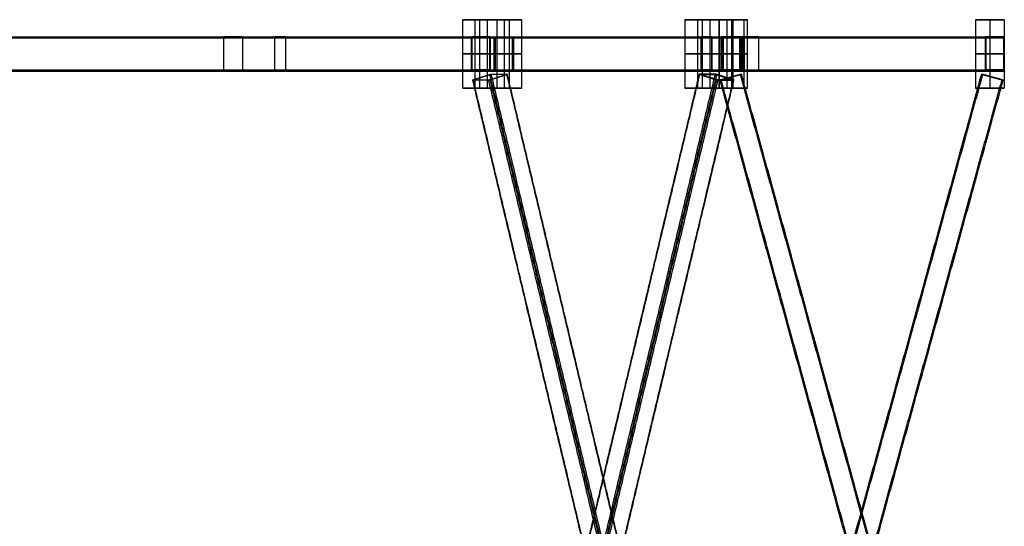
# Model space of a CAD drawing. Header units: metres. Extents: x -0.48 to 6.79, y -0.06 to 3.56.
# Tile 13 of 13: x 5.06 to 6.79, y 2.67 to 3.56. Entities that reach past the tile are written whole.
import ezdxf

# ---------------------------------------------------------------- set-up
doc = ezdxf.new("R2010")
doc.units = ezdxf.units.M
doc.layers.add('0 - Default', color=18, linetype='Continuous', true_color=0x000000)

msp = doc.modelspace()

# ---------------------------------------------------------------- linework, layer by layer
at = {"layer": '0 - Default'}
for p, q in [((5.8582, 3.5592, 1.6869), (5.9182, 3.5592, 1.583)), ((5.8665, 3.5592, 1.6224), (5.9098, 3.5592, 1.6474)), ((6.2479, 3.5592, 1.9119), (6.3079, 3.5592, 1.808)), ((6.2995, 3.5592, 1.8724), (6.2562, 3.5592, 1.8474)), ((6.2859, 3.5592, 0.0572), (6.3359, 3.5592, 0.0572)), ((6.3109, 3.5592, 0.1172), (6.3109, 3.5592, -0.0028)), ((6.7859, 3.5592, 0.0572), (6.7359, 3.5592, 0.0572)), ((6.7609, 3.5592, 0.1172), (6.7609, 3.5592, -0.0028)), ((5.8681, 3.5292, 1.6698), (5.8681, 3.5272, 1.6698)), ((5.9083, 3.5272, 1.6001), (5.9083, 3.5292, 1.6001)), ((6.264, 3.5272, 1.9009), (6.264, 3.5292, 1.9009)), ((6.3064, 3.5272, 1.8274), (6.3064, 3.5292, 1.8274)), ((6.311, 3.5292, 0.0974), (6.311, 3.5272, 0.0974)), ((6.7694, 3.5292, 0.0997), (6.7694, 3.5272, 0.0997)), ((5.8512, 3.4992, 1.66), (5.853, 3.4992, 1.661)), ((5.8832, 3.4992, 1.6786), (5.885, 3.4992, 1.6796)), ((5.8914, 3.4992, 1.5904), (5.8931, 3.4992, 1.5914)), ((5.9235, 3.4992, 1.6088), (5.9252, 3.4992, 1.6098)), ((6.2542, 3.4992, 1.8841), (6.2552, 3.4992, 1.8858)), ((6.2728, 3.4992, 1.9161), (6.2738, 3.4992, 1.9178)), ((6.2869, 3.4992, 1.8273), (6.2889, 3.4992, 1.8273)), ((6.2915, 3.4992, 0.0973), (6.2935, 3.4992, 0.0974)), ((6.3239, 3.4992, 1.8274), (6.3259, 3.4992, 1.8274)), ((6.3285, 3.4992, 0.0974), (6.3305, 3.4992, 0.0975)), ((6.7525, 3.4992, 0.0899), (6.7542, 3.4992, 0.0909)), ((6.7846, 3.4992, 0.1084), (6.7863, 3.4992, 0.1094)), ((5.8681, 3.4712, 1.6698), (5.8681, 3.4692, 1.6698)), ((5.8703, 3.4584, 1.6569), (5.8693, 3.4584, 1.6587)), ((5.8993, 3.4584, 1.6067), (5.8983, 3.4584, 1.6084)), ((5.9005, 3.4636, 1.6421), (5.8989, 3.4631, 1.6411)), ((5.9083, 3.4692, 1.6001), (5.9083, 3.4712, 1.6001)), ((6.264, 3.4692, 1.9009), (6.264, 3.4712, 1.9009)), ((6.2672, 3.4631, 1.8537), (6.2655, 3.4636, 1.8528)), ((6.2678, 3.4584, 1.8864), (6.2668, 3.4584, 1.8882)), ((6.2968, 3.4584, 1.8362), (6.2958, 3.4584, 1.8379)), ((6.3064, 3.4692, 1.8274), (6.3064, 3.4712, 1.8274)), ((6.3064, 3.4584, 0.0272), (6.3064, 3.4584, 0.0292)), ((6.3064, 3.4584, 0.0852), (6.3064, 3.4584, 0.0872)), ((6.311, 3.4712, 0.0974), (6.311, 3.4692, 0.0974)), ((6.3233, 3.4631, 0.0572), (6.3252, 3.4636, 0.0572)), ((6.7466, 3.4636, 0.0572), (6.7486, 3.4631, 0.0572)), ((6.7654, 3.4584, 0.0272), (6.7654, 3.4584, 0.0292)), ((6.7654, 3.4584, 0.0852), (6.7654, 3.4584, 0.0872)), ((6.7694, 3.4712, 0.0997), (6.7694, 3.4692, 0.0997)), ((5.8582, 3.4392, 1.6869), (5.9182, 3.4392, 1.583)), ((5.8665, 3.4392, 1.6224), (5.9098, 3.4392, 1.6474)), ((5.8697, 3.4538, 1.6242), (5.868, 3.4532, 1.6233)), ((6.2479, 3.4392, 1.9119), (6.3079, 3.4392, 1.808)), ((6.2995, 3.4392, 1.8724), (6.2562, 3.4392, 1.8474)), ((6.2859, 3.4392, 0.0572), (6.3359, 3.4392, 0.0572)), ((6.2876, 3.4532, 0.0572), (6.2895, 3.4538, 0.0572)), ((6.2981, 3.4532, 1.8716), (6.2964, 3.4538, 1.8706)), ((6.3109, 3.4392, 0.1172), (6.3109, 3.4392, -0.0028)), ((6.7859, 3.4392, 0.0572), (6.7359, 3.4392, 0.0572)), ((6.7609, 3.4392, 0.1172), (6.7609, 3.4392, -0.0028)), ((6.7823, 3.4538, 0.0572), (6.7842, 3.4532, 0.0572))]:
    msp.add_line(p, q, dxfattribs=at)
for points in [[(5.8365, 3.5592, 1.6744), (5.8582, 3.5592, 1.6869), (5.8798, 3.5592, 1.6994)], [(5.8365, 3.4392, 1.6744), (5.8365, 3.4992, 1.6744), (5.8365, 3.5592, 1.6744)], [(5.8965, 3.5592, 1.5705), (5.8665, 3.5592, 1.6224), (5.8365, 3.5592, 1.6744)], [(5.8582, 3.4392, 1.6869), (5.8582, 3.4992, 1.6869), (5.8582, 3.5592, 1.6869)], [(5.8665, 3.4392, 1.6224), (5.8665, 3.4992, 1.6224), (5.8665, 3.5592, 1.6224)], [(5.8798, 3.4392, 1.6994), (5.8798, 3.4992, 1.6994), (5.8798, 3.5592, 1.6994)], [(5.8798, 3.5592, 1.6994), (5.9098, 3.5592, 1.6474), (5.9398, 3.5592, 1.5955)], [(5.8965, 3.4392, 1.5705), (5.8965, 3.4992, 1.5705), (5.8965, 3.5592, 1.5705)], [(5.9398, 3.5592, 1.5955), (5.9182, 3.5592, 1.583), (5.8965, 3.5592, 1.5705)], [(5.9098, 3.4392, 1.6474), (5.9098, 3.4992, 1.6474), (5.9098, 3.5592, 1.6474)], [(5.9182, 3.4392, 1.583), (5.9182, 3.4992, 1.583), (5.9182, 3.5592, 1.583)], [(5.9398, 3.4392, 1.5955), (5.9398, 3.4992, 1.5955), (5.9398, 3.5592, 1.5955)], [(6.2695, 3.5592, 1.9244), (6.2479, 3.5592, 1.9119), (6.2262, 3.5592, 1.8994)], [(6.2262, 3.5592, 1.8994), (6.2262, 3.4992, 1.8994), (6.2262, 3.4392, 1.8994)], [(6.2262, 3.5592, 1.8994), (6.2562, 3.5592, 1.8474), (6.2862, 3.5592, 1.7955)], [(6.2479, 3.5592, 1.9119), (6.2479, 3.4992, 1.9119), (6.2479, 3.4392, 1.9119)], [(6.2562, 3.5592, 1.8474), (6.2562, 3.4992, 1.8474), (6.2562, 3.4392, 1.8474)], [(6.2695, 3.5592, 1.9244), (6.2695, 3.4992, 1.9244), (6.2695, 3.4392, 1.9244)], [(6.3295, 3.5592, 1.8205), (6.2995, 3.5592, 1.8724), (6.2695, 3.5592, 1.9244)], [(6.2859, 3.5592, 0.1172), (6.3109, 3.5592, 0.1172), (6.3359, 3.5592, 0.1172)], [(6.2859, 3.4392, 0.1172), (6.2859, 3.4992, 0.1172), (6.2859, 3.5592, 0.1172)], [(6.2859, 3.4392, -0.0028), (6.2859, 3.4992, -0.0028), (6.2859, 3.5592, -0.0028)], [(6.3359, 3.5592, -0.0028), (6.3109, 3.5592, -0.0028), (6.2859, 3.5592, -0.0028)], [(6.2859, 3.5592, -0.0028), (6.2859, 3.5592, 0.0572), (6.2859, 3.5592, 0.1172)], [(6.2859, 3.4392, 0.0572), (6.2859, 3.4992, 0.0572), (6.2859, 3.5592, 0.0572)], [(6.2862, 3.5592, 1.7955), (6.2862, 3.4992, 1.7955), (6.2862, 3.4392, 1.7955)], [(6.2862, 3.5592, 1.7955), (6.3079, 3.5592, 1.808), (6.3295, 3.5592, 1.8205)], [(6.2995, 3.5592, 1.8724), (6.2995, 3.4992, 1.8724), (6.2995, 3.4392, 1.8724)], [(6.3079, 3.5592, 1.808), (6.3079, 3.4992, 1.808), (6.3079, 3.4392, 1.808)], [(6.3109, 3.4392, 0.1172), (6.3109, 3.4992, 0.1172), (6.3109, 3.5592, 0.1172)], [(6.3109, 3.4392, -0.0028), (6.3109, 3.4992, -0.0028), (6.3109, 3.5592, -0.0028)], [(6.3295, 3.5592, 1.8205), (6.3295, 3.4992, 1.8205), (6.3295, 3.4392, 1.8205)], [(6.3359, 3.4392, 0.1172), (6.3359, 3.4992, 0.1172), (6.3359, 3.5592, 0.1172)], [(6.3359, 3.4392, -0.0028), (6.3359, 3.4992, -0.0028), (6.3359, 3.5592, -0.0028)], [(6.3359, 3.5592, 0.1172), (6.3359, 3.5592, 0.0572), (6.3359, 3.5592, -0.0028)], [(6.3359, 3.4392, 0.0572), (6.3359, 3.4992, 0.0572), (6.3359, 3.5592, 0.0572)], [(6.7859, 3.5592, 0.1172), (6.7609, 3.5592, 0.1172), (6.7359, 3.5592, 0.1172)], [(6.7359, 3.5592, 0.1172), (6.7359, 3.4992, 0.1172), (6.7359, 3.4392, 0.1172)], [(6.7359, 3.5592, 0.1172), (6.7359, 3.5592, 0.0572), (6.7359, 3.5592, -0.0028)], [(6.7359, 3.5592, -0.0028), (6.7359, 3.4992, -0.0028), (6.7359, 3.4392, -0.0028)], [(6.7359, 3.5592, -0.0028), (6.7609, 3.5592, -0.0028), (6.7859, 3.5592, -0.0028)], [(6.7359, 3.5592, 0.0572), (6.7359, 3.4992, 0.0572), (6.7359, 3.4392, 0.0572)], [(6.7609, 3.5592, 0.1172), (6.7609, 3.4992, 0.1172), (6.7609, 3.4392, 0.1172)], [(6.7609, 3.5592, -0.0028), (6.7609, 3.4992, -0.0028), (6.7609, 3.4392, -0.0028)], [(6.7859, 3.5592, 0.1172), (6.7859, 3.4992, 0.1172), (6.7859, 3.4392, 0.1172)], [(6.7859, 3.5592, -0.0028), (6.7859, 3.4992, -0.0028), (6.7859, 3.4392, -0.0028)], [(6.7859, 3.5592, -0.0028), (6.7859, 3.5592, 0.0572), (6.7859, 3.5592, 0.1172)], [(6.7859, 3.5592, 0.0572), (6.7859, 3.4992, 0.0572), (6.7859, 3.4392, 0.0572)], [(4.7582, 3.5272, 2.753), (5.5062, 3.5272, 2.3185), (6.2542, 3.5272, 1.8841)], [(4.7592, 3.5292, 2.7547), (5.5072, 3.5292, 2.3203), (6.2552, 3.5292, 1.8858)], [(4.7768, 3.5292, 2.785), (5.5248, 3.5292, 2.3505), (6.2728, 3.5292, 1.9161)], [(4.7778, 3.5272, 2.7867), (5.5258, 3.5272, 2.3523), (6.2738, 3.5272, 1.9178)], [(4.9823, 3.5272, 3.1559), (5.4168, 3.5272, 2.408), (5.8512, 3.5272, 1.66)], [(4.9841, 3.5292, 3.1569), (5.4185, 3.5292, 2.409), (5.853, 3.5292, 1.661)], [(5.0143, 3.5292, 3.1745), (5.4488, 3.5292, 2.4265), (5.8832, 3.5292, 1.6786)], [(5.0161, 3.5272, 3.1755), (5.4505, 3.5272, 2.4275), (5.885, 3.5272, 1.6796)], [(5.853, 3.4712, 1.661), (5.853, 3.4992, 1.661), (5.853, 3.5272, 1.661)], [(5.853, 3.5272, 1.661), (5.8681, 3.5272, 1.6698), (5.8832, 3.5272, 1.6786)], [(5.8832, 3.5272, 1.6786), (5.8832, 3.4992, 1.6786), (5.8832, 3.4712, 1.6786)], [(5.8914, 3.5272, 1.5904), (6.3219, 3.5272, 0.8402), (6.7525, 3.5272, 0.0899)], [(5.8931, 3.5292, 1.5914), (6.3237, 3.5292, 0.8412), (6.7542, 3.5292, 0.0909)], [(5.9235, 3.5272, 1.6088), (5.9083, 3.5272, 1.6001), (5.8931, 3.5272, 1.5914)], [(5.8931, 3.5272, 1.5914), (5.8931, 3.4992, 1.5914), (5.8931, 3.4712, 1.5914)], [(5.9235, 3.5292, 1.6088), (6.354, 3.5292, 0.8586), (6.7846, 3.5292, 0.1084)], [(5.9235, 3.4712, 1.6088), (5.9235, 3.4992, 1.6088), (5.9235, 3.5272, 1.6088)], [(5.9252, 3.5272, 1.6098), (6.3558, 3.5272, 0.8596), (6.7863, 3.5272, 0.1094)], [(6.2552, 3.4712, 1.8858), (6.2552, 3.4992, 1.8858), (6.2552, 3.5272, 1.8858)], [(6.2552, 3.5272, 1.8858), (6.264, 3.5272, 1.9009), (6.2728, 3.5272, 1.9161)], [(6.2728, 3.5272, 1.9161), (6.2728, 3.4992, 1.9161), (6.2728, 3.4712, 1.9161)], [(6.2869, 3.5272, 1.8273), (6.2892, 3.5272, 0.9623), (6.2915, 3.5272, 0.0973)], [(6.2889, 3.5292, 1.8273), (6.2912, 3.5292, 0.9624), (6.2935, 3.5292, 0.0974)], [(6.3239, 3.5272, 1.8274), (6.3064, 3.5272, 1.8274), (6.2889, 3.5272, 1.8273)], [(6.2889, 3.5272, 1.8273), (6.2889, 3.4992, 1.8273), (6.2889, 3.4712, 1.8273)], [(6.2935, 3.4712, 0.0974), (6.2935, 3.4992, 0.0974), (6.2935, 3.5272, 0.0974)], [(6.2935, 3.5272, 0.0974), (6.311, 3.5272, 0.0974), (6.3285, 3.5272, 0.0974)], [(6.3239, 3.5292, 1.8274), (6.3262, 3.5292, 0.9624), (6.3285, 3.5292, 0.0974)], [(6.3239, 3.4712, 1.8274), (6.3239, 3.4992, 1.8274), (6.3239, 3.5272, 1.8274)], [(6.3259, 3.5272, 1.8274), (6.3282, 3.5272, 0.9624), (6.3305, 3.5272, 0.0975)], [(6.3285, 3.5272, 0.0974), (6.3285, 3.4992, 0.0974), (6.3285, 3.4712, 0.0974)], [(6.7542, 3.4712, 0.0909), (6.7542, 3.4992, 0.0909), (6.7542, 3.5272, 0.0909)], [(6.7542, 3.5272, 0.0909), (6.7694, 3.5272, 0.0997), (6.7846, 3.5272, 0.1084)], [(6.7846, 3.5272, 0.1084), (6.7846, 3.4992, 0.1084), (6.7846, 3.4712, 0.1084)], [(5.8365, 3.4992, 1.6744), (5.8582, 3.4992, 1.6869), (5.8798, 3.4992, 1.6994)], [(5.8965, 3.4992, 1.5705), (5.8665, 3.4992, 1.6224), (5.8365, 3.4992, 1.6744)], [(5.8798, 3.4992, 1.6994), (5.9098, 3.4992, 1.6474), (5.9398, 3.4992, 1.5955)], [(5.9398, 3.4992, 1.5955), (5.9182, 3.4992, 1.583), (5.8965, 3.4992, 1.5705)], [(6.2695, 3.4992, 1.9244), (6.2479, 3.4992, 1.9119), (6.2262, 3.4992, 1.8994)], [(6.2262, 3.4992, 1.8994), (6.2562, 3.4992, 1.8474), (6.2862, 3.4992, 1.7955)], [(6.3295, 3.4992, 1.8205), (6.2995, 3.4992, 1.8724), (6.2695, 3.4992, 1.9244)], [(6.2859, 3.4992, 0.1172), (6.3109, 3.4992, 0.1172), (6.3359, 3.4992, 0.1172)], [(6.3359, 3.4992, -0.0028), (6.3109, 3.4992, -0.0028), (6.2859, 3.4992, -0.0028)], [(6.2859, 3.4992, -0.0028), (6.2859, 3.4992, 0.0572), (6.2859, 3.4992, 0.1172)], [(6.2862, 3.4992, 1.7955), (6.3079, 3.4992, 1.808), (6.3295, 3.4992, 1.8205)], [(6.3359, 3.4992, 0.1172), (6.3359, 3.4992, 0.0572), (6.3359, 3.4992, -0.0028)], [(6.7859, 3.4992, 0.1172), (6.7609, 3.4992, 0.1172), (6.7359, 3.4992, 0.1172)], [(6.7359, 3.4992, 0.1172), (6.7359, 3.4992, 0.0572), (6.7359, 3.4992, -0.0028)], [(6.7359, 3.4992, -0.0028), (6.7609, 3.4992, -0.0028), (6.7859, 3.4992, -0.0028)], [(6.7859, 3.4992, -0.0028), (6.7859, 3.4992, 0.0572), (6.7859, 3.4992, 0.1172)], [(4.7582, 3.4712, 2.753), (5.5062, 3.4712, 2.3185), (6.2542, 3.4712, 1.8841)], [(4.7592, 3.4692, 2.7547), (5.5072, 3.4692, 2.3203), (6.2552, 3.4692, 1.8858)], [(4.7768, 3.4692, 2.785), (5.5248, 3.4692, 2.3505), (6.2728, 3.4692, 1.9161)], [(4.7778, 3.4712, 2.7867), (5.5258, 3.4712, 2.3523), (6.2738, 3.4712, 1.9178)], [(4.9823, 3.4712, 3.1559), (5.4168, 3.4712, 2.408), (5.8512, 3.4712, 1.66)], [(4.9841, 3.4692, 3.1569), (5.4185, 3.4692, 2.409), (5.853, 3.4692, 1.661)], [(5.0143, 3.4692, 3.1745), (5.4488, 3.4692, 2.4265), (5.8832, 3.4692, 1.6786)], [(5.0161, 3.4712, 3.1755), (5.4505, 3.4712, 2.4275), (5.885, 3.4712, 1.6796)], [(5.8832, 3.4712, 1.6786), (5.8681, 3.4712, 1.6698), (5.853, 3.4712, 1.661)], [(5.854, 1.7956, 1.6475), (6.0527, 2.6296, 1.7623), (6.2515, 3.4636, 1.877)], [(5.8547, 1.7951, 1.6502), (6.0534, 2.6291, 1.765), (6.2522, 3.4631, 1.8797)], [(5.8849, 3.4631, 1.6654), (5.8703, 3.4584, 1.6569), (5.8557, 3.4538, 1.6485)], [(5.882, 1.7956, 1.599), (6.0807, 2.6296, 1.7138), (6.2795, 3.4636, 1.8285)], [(5.8837, 3.4538, 1.6), (5.8983, 3.4584, 1.6084), (5.9129, 3.4631, 1.6169)], [(6.2814, 1.7951, 1.8966), (6.0826, 2.6291, 1.7818), (5.8839, 3.4631, 1.6671)], [(5.8847, 1.7951, 1.5983), (6.0834, 2.6291, 1.713), (6.2822, 3.4631, 1.8278)], [(5.9129, 3.4631, 1.6169), (5.8989, 3.4631, 1.6411), (5.8849, 3.4631, 1.6654)], [(6.2841, 1.7956, 1.8958), (6.0853, 2.6296, 1.7811), (5.8865, 3.4636, 1.6663)], [(5.8914, 3.4712, 1.5904), (6.3219, 3.4712, 0.8402), (6.7525, 3.4712, 0.0899)], [(5.8931, 3.4712, 1.5914), (5.9083, 3.4712, 1.6001), (5.9235, 3.4712, 1.6088)], [(5.8931, 3.4692, 1.5914), (6.3237, 3.4692, 0.8412), (6.7542, 3.4692, 0.0909)], [(6.3114, 1.7951, 1.8446), (6.1126, 2.6291, 1.7299), (5.9139, 3.4631, 1.6151)], [(6.3121, 1.7956, 1.8473), (6.1133, 2.6296, 1.7326), (5.9145, 3.4636, 1.6178)], [(5.9235, 3.4692, 1.6088), (6.354, 3.4692, 0.8586), (6.7846, 3.4692, 0.1084)], [(5.9252, 3.4712, 1.6098), (6.3558, 3.4712, 0.8596), (6.7863, 3.4712, 0.1094)], [(6.2824, 3.4538, 1.8949), (6.2678, 3.4584, 1.8864), (6.2532, 3.4631, 1.878)], [(6.2532, 3.4631, 1.878), (6.2672, 3.4631, 1.8537), (6.2812, 3.4631, 1.8295)], [(6.2728, 3.4712, 1.9161), (6.264, 3.4712, 1.9009), (6.2552, 3.4712, 1.8858)], [(6.2812, 3.4631, 1.8295), (6.2958, 3.4584, 1.8379), (6.3104, 3.4538, 1.8464)], [(6.2869, 3.4712, 1.8273), (6.2892, 3.4712, 0.9623), (6.2915, 3.4712, 0.0973)], [(6.2876, 1.7956, 0.0852), (6.5171, 2.6296, 0.0852), (6.7466, 3.4636, 0.0852)], [(6.2876, 1.7956, 0.0292), (6.5171, 2.6296, 0.0292), (6.7466, 3.4636, 0.0292)], [(6.2889, 3.4712, 1.8273), (6.3064, 3.4712, 1.8274), (6.3239, 3.4712, 1.8274)], [(6.2889, 3.4692, 1.8273), (6.2912, 3.4692, 0.9624), (6.2935, 3.4692, 0.0974)], [(6.2895, 1.7951, 0.0872), (6.519, 2.6291, 0.0872), (6.7486, 3.4631, 0.0872)], [(6.2895, 1.7951, 0.0272), (6.519, 2.6291, 0.0272), (6.7486, 3.4631, 0.0272)], [(6.2895, 3.4538, 0.0292), (6.3064, 3.4584, 0.0292), (6.3233, 3.4631, 0.0292)], [(6.3233, 3.4631, 0.0852), (6.3064, 3.4584, 0.0852), (6.2895, 3.4538, 0.0852)], [(6.3285, 3.4712, 0.0974), (6.311, 3.4712, 0.0974), (6.2935, 3.4712, 0.0974)], [(6.3233, 3.4631, 0.0292), (6.3233, 3.4631, 0.0572), (6.3233, 3.4631, 0.0852)], [(6.7823, 1.7951, 0.0872), (6.5528, 2.6291, 0.0872), (6.3233, 3.4631, 0.0872)], [(6.7823, 1.7951, 0.0272), (6.5528, 2.6291, 0.0272), (6.3233, 3.4631, 0.0272)], [(6.3239, 3.4692, 1.8274), (6.3262, 3.4692, 0.9624), (6.3285, 3.4692, 0.0974)], [(6.7842, 1.7956, 0.0292), (6.5547, 2.6296, 0.0292), (6.3252, 3.4636, 0.0292)], [(6.7842, 1.7956, 0.0852), (6.5547, 2.6296, 0.0852), (6.3252, 3.4636, 0.0852)], [(6.3259, 3.4712, 1.8274), (6.3282, 3.4712, 0.9624), (6.3305, 3.4712, 0.0975)], [(6.7486, 3.4631, 0.0292), (6.7654, 3.4584, 0.0292), (6.7823, 3.4538, 0.0292)], [(6.7823, 3.4538, 0.0852), (6.7654, 3.4584, 0.0852), (6.7486, 3.4631, 0.0852)], [(6.7486, 3.4631, 0.0852), (6.7486, 3.4631, 0.0572), (6.7486, 3.4631, 0.0292)], [(6.7846, 3.4712, 0.1084), (6.7694, 3.4712, 0.0997), (6.7542, 3.4712, 0.0909)], [(5.8365, 3.4392, 1.6744), (5.8582, 3.4392, 1.6869), (5.8798, 3.4392, 1.6994)], [(5.8965, 3.4392, 1.5705), (5.8665, 3.4392, 1.6224), (5.8365, 3.4392, 1.6744)], [(6.2515, 1.7852, 1.877), (6.0527, 2.6192, 1.7623), (5.854, 3.4532, 1.6475)], [(6.2522, 1.7858, 1.8797), (6.0534, 2.6198, 1.765), (5.8547, 3.4538, 1.6502)], [(5.8557, 3.4538, 1.6485), (5.8697, 3.4538, 1.6242), (5.8837, 3.4538, 1.6)], [(5.8798, 3.4392, 1.6994), (5.9098, 3.4392, 1.6474), (5.9398, 3.4392, 1.5955)], [(6.2795, 1.7852, 1.8285), (6.0807, 2.6192, 1.7138), (5.882, 3.4532, 1.599)], [(5.8839, 1.7858, 1.6671), (6.0826, 2.6198, 1.7818), (6.2814, 3.4538, 1.8966)], [(6.2822, 1.7858, 1.8278), (6.0834, 2.6198, 1.713), (5.8847, 3.4538, 1.5983)], [(5.8865, 1.7852, 1.6663), (6.0853, 2.6192, 1.7811), (6.2841, 3.4532, 1.8958)], [(5.9398, 3.4392, 1.5955), (5.9182, 3.4392, 1.583), (5.8965, 3.4392, 1.5705)], [(5.9139, 1.7858, 1.6151), (6.1126, 2.6198, 1.7299), (6.3114, 3.4538, 1.8446)], [(5.9145, 1.7852, 1.6178), (6.1133, 2.6192, 1.7326), (6.3121, 3.4532, 1.8473)], [(6.2695, 3.4392, 1.9244), (6.2479, 3.4392, 1.9119), (6.2262, 3.4392, 1.8994)], [(6.2262, 3.4392, 1.8994), (6.2562, 3.4392, 1.8474), (6.2862, 3.4392, 1.7955)], [(6.3295, 3.4392, 1.8205), (6.2995, 3.4392, 1.8724), (6.2695, 3.4392, 1.9244)], [(6.3104, 3.4538, 1.8464), (6.2964, 3.4538, 1.8706), (6.2824, 3.4538, 1.8949)], [(6.2859, 3.4392, 0.1172), (6.3109, 3.4392, 0.1172), (6.3359, 3.4392, 0.1172)], [(6.3359, 3.4392, -0.0028), (6.3109, 3.4392, -0.0028), (6.2859, 3.4392, -0.0028)], [(6.2859, 3.4392, -0.0028), (6.2859, 3.4392, 0.0572), (6.2859, 3.4392, 0.1172)], [(6.2862, 3.4392, 1.7955), (6.3079, 3.4392, 1.808), (6.3295, 3.4392, 1.8205)], [(6.7466, 1.7852, 0.0852), (6.5171, 2.6192, 0.0852), (6.2876, 3.4532, 0.0852)], [(6.7466, 1.7852, 0.0292), (6.5171, 2.6192, 0.0292), (6.2876, 3.4532, 0.0292)], [(6.2895, 3.4538, 0.0852), (6.2895, 3.4538, 0.0572), (6.2895, 3.4538, 0.0292)], [(6.7486, 1.7858, 0.0872), (6.519, 2.6198, 0.0872), (6.2895, 3.4538, 0.0872)], [(6.7486, 1.7858, 0.0272), (6.519, 2.6198, 0.0272), (6.2895, 3.4538, 0.0272)], [(6.3233, 1.7858, 0.0872), (6.5528, 2.6198, 0.0872), (6.7823, 3.4538, 0.0872)], [(6.3233, 1.7858, 0.0272), (6.5528, 2.6198, 0.0272), (6.7823, 3.4538, 0.0272)], [(6.3252, 1.7852, 0.0292), (6.5547, 2.6192, 0.0292), (6.7842, 3.4532, 0.0292)], [(6.3252, 1.7852, 0.0852), (6.5547, 2.6192, 0.0852), (6.7842, 3.4532, 0.0852)], [(6.3359, 3.4392, 0.1172), (6.3359, 3.4392, 0.0572), (6.3359, 3.4392, -0.0028)], [(6.7859, 3.4392, 0.1172), (6.7609, 3.4392, 0.1172), (6.7359, 3.4392, 0.1172)], [(6.7359, 3.4392, 0.1172), (6.7359, 3.4392, 0.0572), (6.7359, 3.4392, -0.0028)], [(6.7359, 3.4392, -0.0028), (6.7609, 3.4392, -0.0028), (6.7859, 3.4392, -0.0028)], [(6.7823, 3.4538, 0.0292), (6.7823, 3.4538, 0.0572), (6.7823, 3.4538, 0.0852)], [(6.7859, 3.4392, -0.0028), (6.7859, 3.4392, 0.0572), (6.7859, 3.4392, 0.1172)]]:
    msp.add_open_spline(points, degree=2, dxfattribs=at)
at = {"layer": '0 - Default', "extrusion": (0.502266, 0, -0.864713)}
for points in [[(5.4168, 3.4712, 2.408), (5.4168, 3.4992, 2.408), (5.4168, 3.5272, 2.408), (5.4168, 3.5292, 2.408), (5.4185, 3.5292, 2.409), (5.4336, 3.5292, 2.4177), (5.4488, 3.5292, 2.4265), (5.4505, 3.5292, 2.4275), (5.4505, 3.5272, 2.4275), (5.4505, 3.4992, 2.4275), (5.4505, 3.4712, 2.4275), (5.4505, 3.4692, 2.4275), (5.4488, 3.4692, 2.4265), (5.4336, 3.4692, 2.4177), (5.4185, 3.4692, 2.409), (5.4168, 3.4692, 2.408), (5.4168, 3.4712, 2.408)], [(5.8512, 3.4712, 1.66), (5.8512, 3.4992, 1.66), (5.8512, 3.5272, 1.66), (5.8512, 3.5292, 1.66), (5.853, 3.5292, 1.661), (5.8681, 3.5292, 1.6698), (5.8832, 3.5292, 1.6786), (5.885, 3.5292, 1.6796), (5.885, 3.5272, 1.6796), (5.885, 3.4992, 1.6796), (5.885, 3.4712, 1.6796), (5.885, 3.4692, 1.6796), (5.8832, 3.4692, 1.6786), (5.8681, 3.4692, 1.6698), (5.853, 3.4692, 1.661), (5.8512, 3.4692, 1.66), (5.8512, 3.4712, 1.66)]]:
    msp.add_rational_spline(points, [1, 1, 1, 0.707106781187, 1, 1, 1, 0.707106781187, 1, 1, 1, 0.707106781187, 1, 1, 1, 0.707106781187, 1], degree=2, knots=[0, 0, 0, 0.056, 0.056, 0.0591416, 0.0591416, 0.0941416, 0.0941416, 0.0972832, 0.0972832, 0.1532832, 0.1532832, 0.1564248, 0.1564248, 0.1914248, 0.1914248, 0.1945664, 0.1945664, 0.1945664], dxfattribs=at)
at = {"layer": '0 - Default', "extrusion": (0.864713, 7.43503e-15, -0.502266)}
msp.add_rational_spline([(5.5062, 3.4712, 2.3185), (5.5062, 3.4992, 2.3185), (5.5062, 3.5272, 2.3185), (5.5062, 3.5292, 2.3185), (5.5072, 3.5292, 2.3203), (5.516, 3.5292, 2.3354), (5.5248, 3.5292, 2.3505), (5.5258, 3.5292, 2.3523), (5.5258, 3.5272, 2.3523), (5.5258, 3.4992, 2.3523), (5.5258, 3.4712, 2.3523), (5.5258, 3.4692, 2.3523), (5.5248, 3.4692, 2.3505), (5.516, 3.4692, 2.3354), (5.5072, 3.4692, 2.3203), (5.5062, 3.4692, 2.3185), (5.5062, 3.4712, 2.3185)], [1, 1, 1, 0.707106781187, 1, 1, 1, 0.707106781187, 1, 1, 1, 0.707106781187, 1, 1, 1, 0.707106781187, 1], degree=2, knots=[0, 0, 0, 0.056, 0.056, 0.0591416, 0.0591416, 0.0941416, 0.0941416, 0.0972832, 0.0972832, 0.1532832, 0.1532832, 0.1564248, 0.1564248, 0.1914248, 0.1914248, 0.1945664, 0.1945664, 0.1945664], dxfattribs=at)
at = {"layer": '0 - Default', "extrusion": (-0.497731, 1.05777e-14, 0.867332)}
msp.add_rational_spline([(5.8914, 3.4712, 1.5904), (5.8914, 3.4692, 1.5904), (5.8931, 3.4692, 1.5914), (5.9083, 3.4692, 1.6001), (5.9235, 3.4692, 1.6088), (5.9252, 3.4692, 1.6098), (5.9252, 3.4712, 1.6098), (5.9252, 3.4992, 1.6098), (5.9252, 3.5272, 1.6098), (5.9252, 3.5292, 1.6098), (5.9235, 3.5292, 1.6088), (5.9083, 3.5292, 1.6001), (5.8931, 3.5292, 1.5914), (5.8914, 3.5292, 1.5904), (5.8914, 3.5272, 1.5904), (5.8914, 3.4992, 1.5904), (5.8914, 3.4712, 1.5904)], [1, 0.707106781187, 1, 1, 1, 0.707106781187, 1, 1, 1, 0.707106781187, 1, 1, 1, 0.707106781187, 1, 1, 1], degree=2, knots=[-0.1945664, -0.1945664, -0.1945664, -0.1914248, -0.1914248, -0.1564248, -0.1564248, -0.1532832, -0.1532832, -0.0972832, -0.0972832, -0.0941416, -0.0941416, -0.0591416, -0.0591416, -0.056, -0.056, 0, 0, 0], dxfattribs=at)
at = {"layer": '0 - Default', "extrusion": (0.864713, 3.71751e-15, -0.502266)}
msp.add_rational_spline([(6.2542, 3.4712, 1.8841), (6.2542, 3.4992, 1.8841), (6.2542, 3.5272, 1.8841), (6.2542, 3.5292, 1.8841), (6.2552, 3.5292, 1.8858), (6.264, 3.5292, 1.9009), (6.2728, 3.5292, 1.9161), (6.2738, 3.5292, 1.9178), (6.2738, 3.5272, 1.9178), (6.2738, 3.4992, 1.9178), (6.2738, 3.4712, 1.9178), (6.2738, 3.4692, 1.9178), (6.2728, 3.4692, 1.9161), (6.264, 3.4692, 1.9009), (6.2552, 3.4692, 1.8858), (6.2542, 3.4692, 1.8841), (6.2542, 3.4712, 1.8841)], [1, 1, 1, 0.707106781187, 1, 1, 1, 0.707106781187, 1, 1, 1, 0.707106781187, 1, 1, 1, 0.707106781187, 1], degree=2, knots=[0, 0, 0, 0.056, 0.056, 0.0591416, 0.0591416, 0.0941416, 0.0941416, 0.0972832, 0.0972832, 0.1532832, 0.1532832, 0.1564248, 0.1564248, 0.1914248, 0.1914248, 0.1945664, 0.1945664, 0.1945664], dxfattribs=at)
at = {"layer": '0 - Default', "extrusion": (-0.002618, 3.73948e-15, 0.999997)}
msp.add_rational_spline([(6.2869, 3.4712, 1.8273), (6.2869, 3.4692, 1.8273), (6.2889, 3.4692, 1.8273), (6.3064, 3.4692, 1.8274), (6.3239, 3.4692, 1.8274), (6.3259, 3.4692, 1.8274), (6.3259, 3.4712, 1.8274), (6.3259, 3.4992, 1.8274), (6.3259, 3.5272, 1.8274), (6.3259, 3.5292, 1.8274), (6.3239, 3.5292, 1.8274), (6.3064, 3.5292, 1.8274), (6.2889, 3.5292, 1.8273), (6.2869, 3.5292, 1.8273), (6.2869, 3.5272, 1.8273), (6.2869, 3.4992, 1.8273), (6.2869, 3.4712, 1.8273)], [1, 0.707106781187, 1, 1, 1, 0.707106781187, 1, 1, 1, 0.707106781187, 1, 1, 1, 0.707106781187, 1, 1, 1], degree=2, knots=[-0.1945664, -0.1945664, -0.1945664, -0.1914248, -0.1914248, -0.1564248, -0.1564248, -0.1532832, -0.1532832, -0.0972832, -0.0972832, -0.0941416, -0.0941416, -0.0591416, -0.0591416, -0.056, -0.056, 0, 0, 0], dxfattribs=at)
at = {"layer": '0 - Default', "extrusion": (-0.002618, 7.74637e-17, 0.999997)}
for points in [[(6.2892, 3.4712, 0.9623), (6.2892, 3.4992, 0.9623), (6.2892, 3.5272, 0.9623), (6.2892, 3.5292, 0.9623), (6.2912, 3.5292, 0.9624), (6.3087, 3.5292, 0.9624), (6.3262, 3.5292, 0.9624), (6.3282, 3.5292, 0.9624), (6.3282, 3.5272, 0.9624), (6.3282, 3.4992, 0.9624), (6.3282, 3.4712, 0.9624), (6.3282, 3.4692, 0.9624), (6.3262, 3.4692, 0.9624), (6.3087, 3.4692, 0.9624), (6.2912, 3.4692, 0.9624), (6.2892, 3.4692, 0.9623), (6.2892, 3.4712, 0.9623)], [(6.2915, 3.4712, 0.0973), (6.2915, 3.4992, 0.0973), (6.2915, 3.5272, 0.0973), (6.2915, 3.5292, 0.0973), (6.2935, 3.5292, 0.0974), (6.311, 3.5292, 0.0974), (6.3285, 3.5292, 0.0974), (6.3305, 3.5292, 0.0975), (6.3305, 3.5272, 0.0975), (6.3305, 3.4992, 0.0975), (6.3305, 3.4712, 0.0975), (6.3305, 3.4692, 0.0975), (6.3285, 3.4692, 0.0974), (6.311, 3.4692, 0.0974), (6.2935, 3.4692, 0.0974), (6.2915, 3.4692, 0.0973), (6.2915, 3.4712, 0.0973)]]:
    msp.add_rational_spline(points, [1, 1, 1, 0.707106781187, 1, 1, 1, 0.707106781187, 1, 1, 1, 0.707106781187, 1, 1, 1, 0.707106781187, 1], degree=2, knots=[0, 0, 0, 0.056, 0.056, 0.0591416, 0.0591416, 0.0941416, 0.0941416, 0.0972832, 0.0972832, 0.1532832, 0.1532832, 0.1564248, 0.1564248, 0.1914248, 0.1914248, 0.1945664, 0.1945664, 0.1945664], dxfattribs=at)
at = {"layer": '0 - Default', "extrusion": (0.497731, -8.97278e-15, -0.867332)}
msp.add_rational_spline([(6.3219, 3.4712, 0.8402), (6.3219, 3.4992, 0.8402), (6.3219, 3.5272, 0.8402), (6.3219, 3.5292, 0.8402), (6.3237, 3.5292, 0.8412), (6.3388, 3.5292, 0.8499), (6.354, 3.5292, 0.8586), (6.3558, 3.5292, 0.8596), (6.3558, 3.5272, 0.8596), (6.3558, 3.4992, 0.8596), (6.3558, 3.4712, 0.8596), (6.3558, 3.4692, 0.8596), (6.354, 3.4692, 0.8586), (6.3388, 3.4692, 0.8499), (6.3237, 3.4692, 0.8412), (6.3219, 3.4692, 0.8402), (6.3219, 3.4712, 0.8402)], [1, 1, 1, 0.707106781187, 1, 1, 1, 0.707106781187, 1, 1, 1, 0.707106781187, 1, 1, 1, 0.707106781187, 1], degree=2, knots=[0, 0, 0, 0.056, 0.056, 0.0591416, 0.0591416, 0.0941416, 0.0941416, 0.0972832, 0.0972832, 0.1532832, 0.1532832, 0.1564248, 0.1564248, 0.1914248, 0.1914248, 0.1945664, 0.1945664, 0.1945664], dxfattribs=at)
at = {"layer": '0 - Default', "extrusion": (0.497731, -1.07783e-14, -0.867332)}
msp.add_rational_spline([(6.7525, 3.4712, 0.0899), (6.7525, 3.4992, 0.0899), (6.7525, 3.5272, 0.0899), (6.7525, 3.5292, 0.0899), (6.7542, 3.5292, 0.0909), (6.7694, 3.5292, 0.0997), (6.7846, 3.5292, 0.1084), (6.7863, 3.5292, 0.1094), (6.7863, 3.5272, 0.1094), (6.7863, 3.4992, 0.1094), (6.7863, 3.4712, 0.1094), (6.7863, 3.4692, 0.1094), (6.7846, 3.4692, 0.1084), (6.7694, 3.4692, 0.0997), (6.7542, 3.4692, 0.0909), (6.7525, 3.4692, 0.0899), (6.7525, 3.4712, 0.0899)], [1, 1, 1, 0.707106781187, 1, 1, 1, 0.707106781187, 1, 1, 1, 0.707106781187, 1, 1, 1, 0.707106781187, 1], degree=2, knots=[0, 0, 0, 0.056, 0.056, 0.0591416, 0.0591416, 0.0941416, 0.0941416, 0.0972832, 0.0972832, 0.1532832, 0.1532832, 0.1564248, 0.1564248, 0.1914248, 0.1914248, 0.1945664, 0.1945664, 0.1945664], dxfattribs=at)
at = {"layer": '0 - Default', "extrusion": (0.229783, -0.964158, 0.132665)}
msp.add_rational_spline([(5.9145, 3.4636, 1.6178), (5.9005, 3.4636, 1.6421), (5.8865, 3.4636, 1.6663), (5.8855, 3.4636, 1.6681), (5.8839, 3.4631, 1.6671), (5.8693, 3.4584, 1.6587), (5.8547, 3.4538, 1.6502), (5.853, 3.4532, 1.6493), (5.854, 3.4532, 1.6475), (5.868, 3.4532, 1.6233), (5.882, 3.4532, 1.599), (5.883, 3.4532, 1.5973), (5.8847, 3.4538, 1.5983), (5.8993, 3.4584, 1.6067), (5.9139, 3.4631, 1.6151), (5.9155, 3.4636, 1.6161), (5.9145, 3.4636, 1.6178)], [1, 1, 1, 0.707106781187, 1, 1, 1, 0.707106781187, 1, 1, 1, 0.707106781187, 1, 1, 1, 0.707106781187, 1], degree=2, knots=[0, 0, 0, 0.056, 0.056, 0.0591416, 0.0591416, 0.0941416, 0.0941416, 0.0972832, 0.0972832, 0.1532832, 0.1532832, 0.1564248, 0.1564248, 0.1914248, 0.1914248, 0.1945664, 0.1945664, 0.1945664], dxfattribs=at)
at = {"layer": '0 - Default', "extrusion": (0.229783, 0.964158, 0.132665)}
msp.add_rational_spline([(6.3121, 3.4532, 1.8473), (6.2981, 3.4532, 1.8716), (6.2841, 3.4532, 1.8958), (6.2831, 3.4532, 1.8976), (6.2814, 3.4538, 1.8966), (6.2668, 3.4584, 1.8882), (6.2522, 3.4631, 1.8797), (6.2505, 3.4636, 1.8788), (6.2515, 3.4636, 1.877), (6.2655, 3.4636, 1.8528), (6.2795, 3.4636, 1.8285), (6.2805, 3.4636, 1.8268), (6.2822, 3.4631, 1.8278), (6.2968, 3.4584, 1.8362), (6.3114, 3.4538, 1.8446), (6.3131, 3.4532, 1.8456), (6.3121, 3.4532, 1.8473)], [1, 1, 1, 0.707106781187, 1, 1, 1, 0.707106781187, 1, 1, 1, 0.707106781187, 1, 1, 1, 0.707106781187, 1], degree=2, knots=[0, 0, 0, 0.056, 0.056, 0.0591416, 0.0591416, 0.0941416, 0.0941416, 0.0972832, 0.0972832, 0.1532832, 0.1532832, 0.1564248, 0.1564248, 0.1914248, 0.1914248, 0.1945664, 0.1945664, 0.1945664], dxfattribs=at)
at = {"layer": '0 - Default', "extrusion": (-0.26533, 0.964158, 5.07614e-08)}
msp.add_rational_spline([(6.3252, 3.4636, 0.0292), (6.3252, 3.4636, 0.0572), (6.3252, 3.4636, 0.0852), (6.3252, 3.4636, 0.0872), (6.3233, 3.4631, 0.0872), (6.3064, 3.4584, 0.0872), (6.2895, 3.4538, 0.0872), (6.2876, 3.4532, 0.0872), (6.2876, 3.4532, 0.0852), (6.2876, 3.4532, 0.0572), (6.2876, 3.4532, 0.0292), (6.2876, 3.4532, 0.0272), (6.2895, 3.4538, 0.0272), (6.3064, 3.4584, 0.0272), (6.3233, 3.4631, 0.0272), (6.3252, 3.4636, 0.0272), (6.3252, 3.4636, 0.0292)], [1, 1, 1, 0.707106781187, 1, 1, 1, 0.707106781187, 1, 1, 1, 0.707106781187, 1, 1, 1, 0.707106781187, 1], degree=2, knots=[0, 0, 0, 0.056, 0.056, 0.0591416, 0.0591416, 0.0941416, 0.0941416, 0.0972832, 0.0972832, 0.1532832, 0.1532832, 0.1564248, 0.1564248, 0.1914248, 0.1914248, 0.1945664, 0.1945664, 0.1945664], dxfattribs=at)
at = {"layer": '0 - Default', "extrusion": (-0.26533, -0.964158, 5.07614e-08)}
msp.add_rational_spline([(6.7842, 3.4532, 0.0292), (6.7842, 3.4532, 0.0572), (6.7842, 3.4532, 0.0852), (6.7842, 3.4532, 0.0872), (6.7823, 3.4538, 0.0872), (6.7654, 3.4584, 0.0872), (6.7486, 3.4631, 0.0872), (6.7466, 3.4636, 0.0872), (6.7466, 3.4636, 0.0852), (6.7466, 3.4636, 0.0572), (6.7466, 3.4636, 0.0292), (6.7466, 3.4636, 0.0272), (6.7486, 3.4631, 0.0272), (6.7654, 3.4584, 0.0272), (6.7823, 3.4538, 0.0272), (6.7842, 3.4532, 0.0272), (6.7842, 3.4532, 0.0292)], [1, 1, 1, 0.707106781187, 1, 1, 1, 0.707106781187, 1, 1, 1, 0.707106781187, 1, 1, 1, 0.707106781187, 1], degree=2, knots=[0, 0, 0, 0.056, 0.056, 0.0591416, 0.0591416, 0.0941416, 0.0941416, 0.0972832, 0.0972832, 0.1532832, 0.1532832, 0.1564248, 0.1564248, 0.1914248, 0.1914248, 0.1945664, 0.1945664, 0.1945664], dxfattribs=at)

doc.saveas('drawing.dxf')
